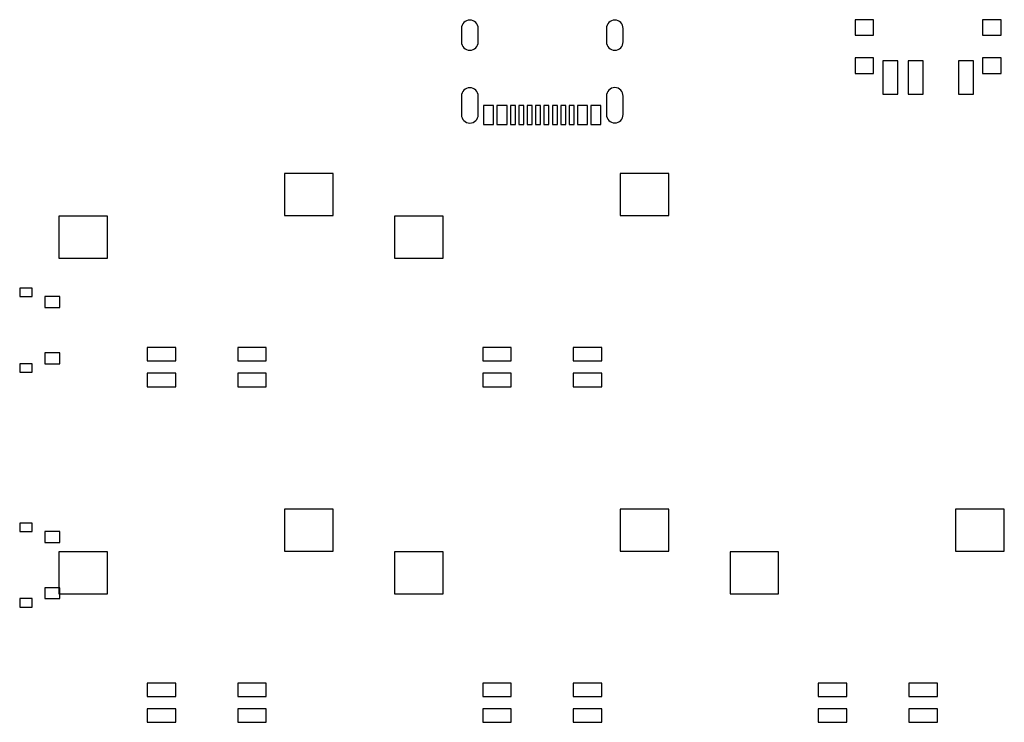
# Model space of a CAD drawing. Header units: millimetres. Extents: x -31.1 to 27.5, y -16.4 to 25.5.
import ezdxf

# ---------------------------------------------------------------- set-up
doc = ezdxf.new("R2010")
doc.units = ezdxf.units.MM

msp = doc.modelspace()

# ---------------------------------------------------------------- linework, layer by layer
at = {"layer": 'B_CU_PAD'}
for p, q in [((-12.46, 16.33), (-15.36, 16.33)), ((-15.36, 16.33), (-15.36, 13.83)), ((-12.46, 13.83), (-12.46, 16.33)), ((7.54, 16.33), (4.64, 16.33)), ((4.64, 16.33), (4.64, 13.83)), ((7.54, 13.83), (7.54, 16.33)), ((-25.91, 13.79), (-28.81, 13.79)), ((-28.81, 13.79), (-28.81, 11.29)), ((-25.91, 11.29), (-25.91, 13.79)), ((-15.36, 13.83), (-12.46, 13.83)), ((-5.91, 13.79), (-8.81, 13.79)), ((-8.81, 13.79), (-8.81, 11.29)), ((-5.91, 11.29), (-5.91, 13.79)), ((4.64, 13.83), (7.54, 13.83)), ((-28.81, 11.29), (-25.91, 11.29)), ((-8.81, 11.29), (-5.91, 11.29)), ((-21.85, 5.97), (-23.55, 5.97)), ((-23.55, 5.97), (-23.55, 5.17)), ((-21.85, 5.17), (-21.85, 5.97)), ((-16.45, 5.97), (-18.15, 5.97)), ((-18.15, 5.97), (-18.15, 5.17)), ((-16.45, 5.17), (-16.45, 5.97)), ((-1.85, 5.97), (-3.55, 5.97)), ((-3.55, 5.97), (-3.55, 5.17)), ((-1.85, 5.17), (-1.85, 5.97)), ((3.55, 5.97), (1.85, 5.97)), ((1.85, 5.97), (1.85, 5.17)), ((3.55, 5.17), (3.55, 5.97)), ((-23.55, 5.17), (-21.85, 5.17)), ((-18.15, 5.17), (-16.45, 5.17)), ((-3.55, 5.17), (-1.85, 5.17)), ((1.85, 5.17), (3.55, 5.17)), ((-21.85, 4.43), (-23.55, 4.43)), ((-23.55, 4.43), (-23.55, 3.63)), ((-21.85, 3.63), (-21.85, 4.43)), ((-16.45, 4.43), (-18.15, 4.43)), ((-18.15, 4.43), (-18.15, 3.63)), ((-16.45, 3.63), (-16.45, 4.43)), ((-1.85, 4.43), (-3.55, 4.43)), ((-3.55, 4.43), (-3.55, 3.63)), ((-1.85, 3.63), (-1.85, 4.43)), ((3.55, 4.43), (1.85, 4.43)), ((1.85, 4.43), (1.85, 3.63)), ((3.55, 3.63), (3.55, 4.43)), ((-23.55, 3.63), (-21.85, 3.63)), ((-18.15, 3.63), (-16.45, 3.63)), ((-3.55, 3.63), (-1.85, 3.63)), ((1.85, 3.63), (3.55, 3.63)), ((-12.46, -3.67), (-15.36, -3.67)), ((-15.36, -3.67), (-15.36, -6.17)), ((-12.46, -6.17), (-12.46, -3.67)), ((7.54, -3.67), (4.64, -3.67)), ((4.64, -3.67), (4.64, -6.17)), ((7.54, -6.17), (7.54, -3.67)), ((27.54, -3.67), (24.64, -3.67)), ((24.64, -3.67), (24.64, -6.17)), ((27.54, -6.17), (27.54, -3.67)), ((-25.91, -6.21), (-28.81, -6.21)), ((-28.81, -6.21), (-28.81, -8.71)), ((-25.91, -8.71), (-25.91, -6.21)), ((-15.36, -6.17), (-12.46, -6.17)), ((-5.91, -6.21), (-8.81, -6.21)), ((-8.81, -6.21), (-8.81, -8.71)), ((-5.91, -8.71), (-5.91, -6.21)), ((4.64, -6.17), (7.54, -6.17)), ((14.09, -6.21), (11.19, -6.21)), ((11.19, -6.21), (11.19, -8.71)), ((14.09, -8.71), (14.09, -6.21)), ((24.64, -6.17), (27.54, -6.17)), ((-28.81, -8.71), (-25.91, -8.71)), ((-8.81, -8.71), (-5.91, -8.71)), ((11.19, -8.71), (14.09, -8.71)), ((-21.85, -14.03), (-23.55, -14.03)), ((-23.55, -14.03), (-23.55, -14.83)), ((-21.85, -14.83), (-21.85, -14.03)), ((-16.45, -14.03), (-18.15, -14.03)), ((-18.15, -14.03), (-18.15, -14.83)), ((-16.45, -14.83), (-16.45, -14.03)), ((-1.85, -14.03), (-3.55, -14.03)), ((-3.55, -14.03), (-3.55, -14.83)), ((-1.85, -14.83), (-1.85, -14.03)), ((3.55, -14.03), (1.85, -14.03)), ((1.85, -14.03), (1.85, -14.83)), ((3.55, -14.83), (3.55, -14.03)), ((18.15, -14.03), (16.45, -14.03)), ((16.45, -14.03), (16.45, -14.83)), ((18.15, -14.83), (18.15, -14.03)), ((23.55, -14.03), (21.85, -14.03)), ((21.85, -14.03), (21.85, -14.83)), ((23.55, -14.83), (23.55, -14.03)), ((-23.55, -14.83), (-21.85, -14.83)), ((-18.15, -14.83), (-16.45, -14.83)), ((-3.55, -14.83), (-1.85, -14.83)), ((1.85, -14.83), (3.55, -14.83)), ((16.45, -14.83), (18.15, -14.83)), ((21.85, -14.83), (23.55, -14.83)), ((-21.85, -15.57), (-23.55, -15.57)), ((-23.55, -15.57), (-23.55, -16.37)), ((-21.85, -16.37), (-21.85, -15.57)), ((-16.45, -15.57), (-18.15, -15.57)), ((-18.15, -15.57), (-18.15, -16.37)), ((-16.45, -16.37), (-16.45, -15.57)), ((-1.85, -15.57), (-3.55, -15.57)), ((-3.55, -15.57), (-3.55, -16.37)), ((-1.85, -16.37), (-1.85, -15.57)), ((3.55, -15.57), (1.85, -15.57)), ((1.85, -15.57), (1.85, -16.37)), ((3.55, -16.37), (3.55, -15.57)), ((18.15, -15.57), (16.45, -15.57)), ((16.45, -15.57), (16.45, -16.37)), ((18.15, -16.37), (18.15, -15.57)), ((23.55, -15.57), (21.85, -15.57)), ((21.85, -15.57), (21.85, -16.37)), ((23.55, -16.37), (23.55, -15.57)), ((-23.55, -16.37), (-21.85, -16.37)), ((-18.15, -16.37), (-16.45, -16.37)), ((-3.55, -16.37), (-1.85, -16.37)), ((1.85, -16.37), (3.55, -16.37)), ((16.45, -16.37), (18.15, -16.37)), ((21.85, -16.37), (23.55, -16.37))]:
    msp.add_line(p, q, dxfattribs=at)
at = {"layer": 'F_CU_PAD'}
for p, q in [((19.75, 25.5), (18.65, 25.5)), ((18.65, 25.5), (18.65, 24.57)), ((19.75, 24.57), (19.75, 25.5)), ((27.35, 25.5), (26.25, 25.5)), ((26.25, 25.5), (26.25, 24.57)), ((27.35, 24.57), (27.35, 25.5)), ((18.65, 24.57), (19.75, 24.57)), ((26.25, 24.57), (27.35, 24.57)), ((19.75, 23.23), (18.65, 23.23)), ((18.65, 23.23), (18.65, 22.3)), ((19.75, 22.3), (19.75, 23.23)), ((21.2, 23.054), (20.3, 23.054)), ((20.3, 23.054), (20.3, 21.054)), ((21.2, 21.054), (21.2, 23.054)), ((22.7, 23.054), (21.8, 23.054)), ((21.8, 23.054), (21.8, 21.054)), ((22.7, 21.054), (22.7, 23.054)), ((25.7, 23.054), (24.8, 23.054)), ((24.8, 23.054), (24.8, 21.054)), ((25.7, 21.054), (25.7, 23.054)), ((27.35, 23.23), (26.25, 23.23)), ((26.25, 23.23), (26.25, 22.3)), ((27.35, 22.3), (27.35, 23.23)), ((18.65, 22.3), (19.75, 22.3)), ((26.25, 22.3), (27.35, 22.3)), ((20.3, 21.054), (21.2, 21.054)), ((21.8, 21.054), (22.7, 21.054)), ((24.8, 21.054), (25.7, 21.054)), ((-2.9, 20.39), (-3.5, 20.39)), ((-3.5, 20.39), (-3.5, 19.25)), ((-2.9, 19.25), (-2.9, 20.39)), ((-2.1, 20.39), (-2.7, 20.39)), ((-2.7, 20.39), (-2.7, 19.25)), ((-2.1, 19.25), (-2.1, 20.39)), ((-1.6, 20.39), (-1.9, 20.39)), ((-1.9, 20.39), (-1.9, 19.25)), ((-1.6, 19.25), (-1.6, 20.39)), ((-1.1, 20.39), (-1.4, 20.39)), ((-1.4, 20.39), (-1.4, 19.25)), ((-1.1, 19.25), (-1.1, 20.39)), ((-0.6, 20.39), (-0.9, 20.39)), ((-0.9, 20.39), (-0.9, 19.25)), ((-0.6, 19.25), (-0.6, 20.39)), ((-0.1, 20.39), (-0.4, 20.39)), ((-0.4, 20.39), (-0.4, 19.25)), ((-0.1, 19.25), (-0.1, 20.39)), ((0.4, 20.39), (0.1, 20.39)), ((0.1, 20.39), (0.1, 19.25)), ((0.4, 19.25), (0.4, 20.39)), ((0.9, 20.39), (0.6, 20.39)), ((0.6, 20.39), (0.6, 19.25)), ((0.9, 19.25), (0.9, 20.39)), ((1.4, 20.39), (1.1, 20.39)), ((1.1, 20.39), (1.1, 19.25)), ((1.4, 19.25), (1.4, 20.39)), ((1.9, 20.39), (1.6, 20.39)), ((1.6, 20.39), (1.6, 19.25)), ((1.9, 19.25), (1.9, 20.39)), ((2.7, 20.39), (2.1, 20.39)), ((2.1, 20.39), (2.1, 19.25)), ((2.7, 19.25), (2.7, 20.39)), ((3.5, 20.39), (2.9, 20.39)), ((2.9, 20.39), (2.9, 19.25)), ((3.5, 19.25), (3.5, 20.39)), ((-3.5, 19.25), (-2.9, 19.25)), ((-2.7, 19.25), (-2.1, 19.25)), ((-1.9, 19.25), (-1.6, 19.25)), ((-1.4, 19.25), (-1.1, 19.25)), ((-0.9, 19.25), (-0.6, 19.25)), ((-0.4, 19.25), (-0.1, 19.25)), ((0.1, 19.25), (0.4, 19.25)), ((0.6, 19.25), (0.9, 19.25)), ((1.1, 19.25), (1.4, 19.25)), ((1.6, 19.25), (1.9, 19.25)), ((2.1, 19.25), (2.7, 19.25)), ((2.9, 19.25), (3.5, 19.25)), ((-30.4, 9.5), (-31.15, 9.5)), ((-31.15, 9.5), (-31.15, 9)), ((-30.4, 9), (-30.4, 9.5)), ((-31.15, 9), (-30.4, 9)), ((-28.75, 9), (-29.65, 9)), ((-29.65, 9), (-29.65, 8.35)), ((-28.75, 8.35), (-28.75, 9)), ((-29.65, 8.35), (-28.75, 8.35)), ((-28.75, 5.65), (-29.65, 5.65)), ((-29.65, 5.65), (-29.65, 5)), ((-28.75, 5), (-28.75, 5.65)), ((-30.4, 5), (-31.15, 5)), ((-31.15, 5), (-31.15, 4.5)), ((-30.4, 4.5), (-30.4, 5)), ((-29.65, 5), (-28.75, 5)), ((-31.15, 4.5), (-30.4, 4.5)), ((-30.4, -4.5), (-31.15, -4.5)), ((-31.15, -4.5), (-31.15, -5)), ((-30.4, -5), (-30.4, -4.5)), ((-31.15, -5), (-30.4, -5)), ((-28.75, -5), (-29.65, -5)), ((-29.65, -5), (-29.65, -5.65)), ((-28.75, -5.65), (-28.75, -5)), ((-29.65, -5.65), (-28.75, -5.65)), ((-28.75, -8.35), (-29.65, -8.35)), ((-29.65, -8.35), (-29.65, -9)), ((-28.75, -9), (-28.75, -8.35)), ((-30.4, -9), (-31.15, -9)), ((-31.15, -9), (-31.15, -9.5)), ((-30.4, -9.5), (-30.4, -9)), ((-29.65, -9), (-28.75, -9)), ((-31.15, -9.5), (-30.4, -9.5))]:
    msp.add_line(p, q, dxfattribs=at)
at = {"layer": 'THROUGH_PAD'}
for p, q in [((-4.32, 25.48), (-4.32, 25.48)), ((4.32, 25.48), (4.32, 25.48)), ((-4.82, 24.98), (-4.82, 24.18)), ((-3.82, 24.18), (-3.82, 24.98)), ((3.82, 24.98), (3.82, 24.18)), ((4.82, 24.18), (4.82, 24.98)), ((-4.32, 23.68), (-4.32, 23.68)), ((4.32, 23.68), (4.32, 23.68)), ((-4.32, 21.44), (-4.32, 21.44)), ((4.32, 21.45), (4.32, 21.45)), ((-4.82, 20.94), (-4.82, 19.84)), ((-3.82, 19.84), (-3.82, 20.94)), ((3.82, 20.95), (3.82, 19.85)), ((4.82, 19.85), (4.82, 20.95)), ((-4.32, 19.34), (-4.32, 19.34)), ((4.32, 19.35), (4.32, 19.35))]:
    msp.add_line(p, q, dxfattribs=at)
for centre, start, end in [((-4.32, 24.98), 90, 180), ((-4.32, 24.98), 0, 90), ((4.32, 24.98), 90, 180), ((4.32, 24.98), 0, 90), ((-4.32, 24.18), 180, 270), ((-4.32, 24.18), 270, 360), ((4.32, 24.18), 180, 270), ((4.32, 24.18), 270, 360), ((-4.32, 20.94), 90, 180), ((-4.32, 20.94), 0, 90), ((4.32, 20.95), 90, 180), ((4.32, 20.95), 0, 90), ((-4.32, 19.84), 180, 270), ((-4.32, 19.84), 270, 360), ((4.32, 19.85), 180, 270), ((4.32, 19.85), 270, 360)]:
    msp.add_arc(centre, 0.5, start, end, dxfattribs=at)

doc.saveas('drawing.dxf')
